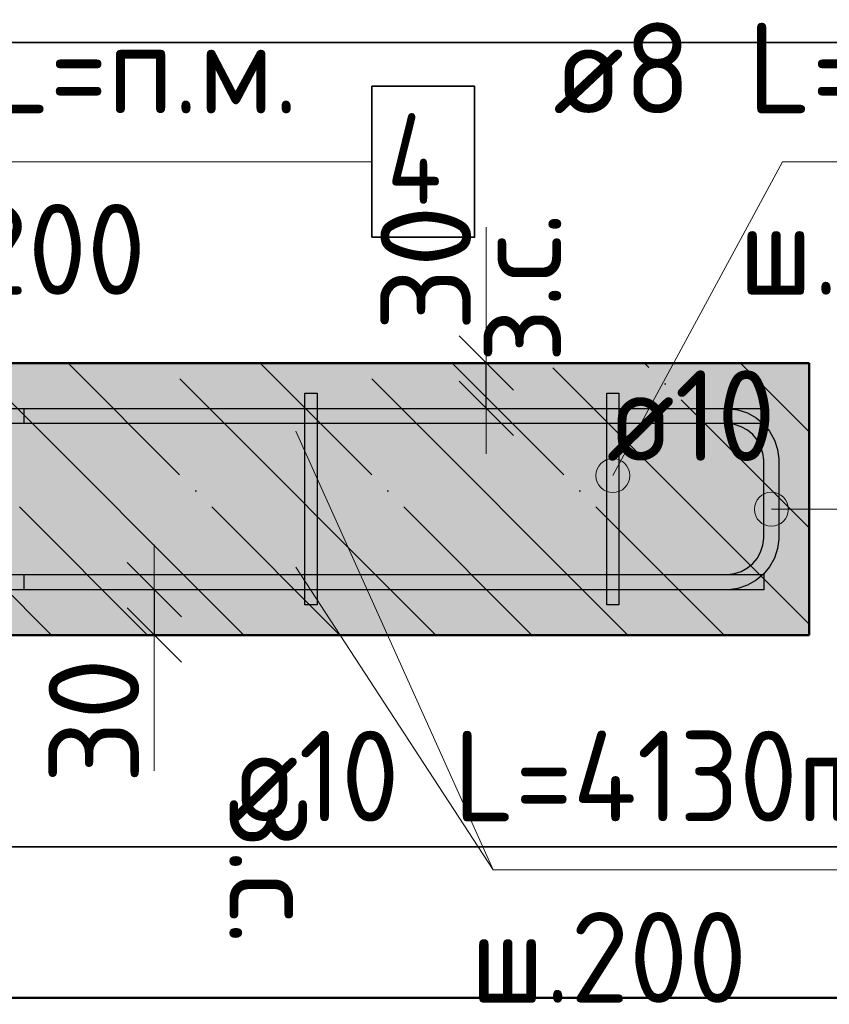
# Model space of a CAD drawing. Header units: millimetres. Extents: x -26477 to 45326, y 46540 to 77465.
# Tile 39 of 50: x 42268 to 42804, y 72751 to 73402. Entities that reach past the tile are written whole.
import ezdxf

# ---------------------------------------------------------------- set-up
doc = ezdxf.new("R2010")
doc.units = ezdxf.units.MM
doc.header["$PDMODE"] = 65
doc.linetypes.add('______11', pattern=[150, 120, -15, 0, -15])
doc.linetypes.add('______5', pattern=[330, 240, -30, 30, -30])
for name, color, linetype, lineweight in [('Standard', 7, 'Continuous', 25), ('Арм.стержн. Арматура края', 96, 'Continuous', 35), ('Арм.стержн. вертикальными 1', 22, 'Continuous', 35), ('Арм.стержн.горизонт. 1', 180, 'Continuous', 35), ('Размерная линия_ общее_1', 7, 'Continuous', 13)]:
    doc.layers.add(name, color=color, linetype=linetype, lineweight=lineweight)
doc.layers.add('Арм.стержн.Стяжки', color=7, linetype='Continuous', lineweight=35, true_color=0x501e0f)
doc.styles.add('ISOCPEUR', font='ISOCPEUR')
doc.dimstyles.new('DIMSTYLE_8', dxfattribs={"dimtxt": 60, "dimasz": 60, "dimexe": 0, "dimexo": 0.001, "dimgap": 30, "dimtad": 2, "dimdec": 0, "dimrnd": 5, "dimzin": 12, "dimdsep": 46, "dimtxsty": 'ISOCPEUR', "dimblk1": 'ALL_ML_STRICH', "dimblk2": 'ALL_ML_STRICH', "dimsah": 1, "dimcen": 0, "dimse1": 1, "dimse2": 1, "dimclrd": 7, "dimclre": 256, "dimclrt": 7, "dimadec": 0, "dimazin": 0, "dimtfac": 1, "dimtdec": 0, "dimtix": 1, "dimtmove": 2, "dimatfit": 3, "dimfxl": 0, "dimtvp": 1.2, "dimtzin": 0, "dimlwd": 0, "dimlwe": -3, "dimarcsym": 0})

# ---------------------------------------------------------------- blocks, each defined once
blk = doc.blocks.new('ALL_ML_STRICH')
at = {"color": 0, "linetype": 'ByBlock', "lineweight": -2}
for p, q in [((0, -0.5), (0, 0.5)), ((-0.3, -0.3), (0.3, 0.3)), ((-1, 0), (0.5, 0))]:
    blk.add_line(p, q, dxfattribs=at)
blk = doc.blocks.new('*D113')
at = {"layer": 'DEFPOINTS', "color": 7, "linetype": 'Continuous', "lineweight": 13, "transparency": 33554687}
for p in [(42567.96, 73175.09), (42567.96, 73145.09), (42576.68, 73145.09)]:
    blk.add_point(p, dxfattribs=at)
at = {"layer": 'Размерная линия_ общее_1', "color": 7, "linetype": 'Continuous', "lineweight": -2, "transparency": 33554687}
blk.add_line((42576.68, 73145.09), (42576.68, 73175.09), dxfattribs=at)
at = {"layer": 'Размерная линия_ общее_1', "color": 7, "linetype": 'Continuous', "lineweight": 13, "transparency": 33554687, "xscale": 60, "yscale": 60, "zscale": 60}
for p, rotation in [((42576.68, 73145.09), 270), ((42576.68, 73175.09), 90)]:
    blk.add_blockref('ALL_ML_STRICH', p, dxfattribs=dict(at, rotation=rotation))
at = {"layer": 'Размерная линия_ общее_1', "color": 7, "linetype": 'Continuous', "lineweight": 13, "transparency": 33554687, "insert": (42566.41, 73175.18), "char_height": 60, "width": 3, "attachment_point": 1, "rotation": 90, "line_spacing_factor": 0.60241, "style": 'ISOCPEUR'}
blk.add_mtext('з.с.', dxfattribs=at)
at = {"layer": 'Размерная линия_ общее_1', "color": 7, "linetype": 'Continuous', "lineweight": 13, "transparency": 33554687, "insert": (42536.68, 73237.91), "char_height": 60, "width": 120, "attachment_point": 5, "rotation": 90, "style": 'ISOCPEUR'}
blk.add_mtext('\\A1;{30}', dxfattribs=at)
blk = doc.blocks.new('*D114')
at = {"layer": 'DEFPOINTS', "color": 7, "linetype": 'Continuous', "lineweight": 13, "transparency": 33554687}
for p in [(42348.07, 73025.09), (42356.79, 73025.09), (42348.07, 72995.09)]:
    blk.add_point(p, dxfattribs=at)
at = {"layer": 'Размерная линия_ общее_1', "color": 7, "linetype": 'Continuous', "lineweight": -2, "transparency": 33554687}
blk.add_line((42356.79, 73025.09), (42356.79, 72995.09), dxfattribs=at)
at = {"layer": 'Размерная линия_ общее_1', "color": 7, "linetype": 'Continuous', "lineweight": 13, "transparency": 33554687, "xscale": 60, "yscale": 60, "zscale": 60}
for p, rotation in [((42356.79, 73025.09), 90), ((42356.79, 72995.09), 270)]:
    blk.add_blockref('ALL_ML_STRICH', p, dxfattribs=dict(at, rotation=rotation))
at = {"layer": 'Размерная линия_ общее_1', "color": 7, "linetype": 'Continuous', "lineweight": 13, "transparency": 33554687, "insert": (42316.79, 72938.28), "char_height": 60, "width": 120, "attachment_point": 5, "rotation": 90, "style": 'ISOCPEUR'}
blk.add_mtext('\\A1;{30}', dxfattribs=at)
at = {"layer": 'Размерная линия_ общее_1', "color": 7, "linetype": 'Continuous', "lineweight": 13, "transparency": 33554687, "insert": (42466.53, 72890), "char_height": 60, "width": 3, "attachment_point": 1, "rotation": 270, "line_spacing_factor": 0.60241, "style": 'ISOCPEUR'}
blk.add_mtext('з.с.', dxfattribs=at)

msp = doc.modelspace()

# ---------------------------------------------------------------- hatches: boundary and pattern name
at = {"layer": 'Standard', "linetype": 'Continuous', "lineweight": -3, "transparency": 33554687}
msp.add_hatch(color=7, dxfattribs=at).paths.add_polyline_path([(42790.62, 72995.09), (42790.62, 73175.09), (42179.52, 73175.09), (42179.52, 72995.09)])
at = {"layer": 'Арм.стержн. Арматура края', "linetype": 'Continuous', "lineweight": 13, "transparency": 33554687}
for points in [[(42765.62, 73067.06), (42765.62, 73089.56), (42759.99, 73087.99)], [(42771.24, 73068.64), (42771.24, 73087.99), (42765.62, 73089.56)], [(42771.24, 73068.64), (42765.62, 73089.56), (42765.62, 73067.06)], [(42755.94, 73072.69), (42755.94, 73083.94), (42754.37, 73078.31)], [(42759.99, 73068.64), (42759.99, 73087.99), (42755.94, 73083.94)], [(42759.99, 73068.64), (42755.94, 73083.94), (42755.94, 73072.69)], [(42765.62, 73067.06), (42759.99, 73087.99), (42759.99, 73068.64)], [(42775.29, 73072.69), (42775.29, 73083.94), (42771.24, 73087.99)], [(42775.29, 73072.69), (42771.24, 73087.99), (42771.24, 73068.64)], [(42775.29, 73083.94), (42775.29, 73072.69), (42776.87, 73078.31)]]:
    msp.add_hatch(color=7, dxfattribs=at).paths.add_polyline_path(points)
at = {"layer": 'Арм.стержн. вертикальными 1', "linetype": 'Continuous', "lineweight": 50, "transparency": 33554687}
for points in [[(42450.62, 73125.09), (42452.53, 73125.47), (42454.15, 73126.56), (42455.24, 73128.18), (42455.62, 73130.09), (42455.24, 73132), (42454.15, 73133.63), (42452.53, 73134.71), (42450.62, 73135.09), (42448.7, 73134.71), (42447.08, 73133.63), (42446, 73132), (42445.62, 73130.09), (42446, 73128.18), (42447.08, 73126.56), (42448.7, 73125.47)], [(42650.62, 73125.09), (42652.53, 73125.47), (42654.15, 73126.56), (42655.24, 73128.18), (42655.62, 73130.09), (42655.24, 73132), (42654.15, 73133.63), (42652.53, 73134.71), (42650.62, 73135.09), (42648.7, 73134.71), (42647.08, 73133.63), (42646, 73132), (42645.62, 73130.09), (42646, 73128.18), (42647.08, 73126.56), (42648.7, 73125.47)], [(42740.62, 73125.09), (42742.53, 73125.47), (42744.16, 73126.56), (42745.24, 73128.18), (42745.62, 73130.09), (42745.24, 73132), (42744.16, 73133.63), (42742.53, 73134.71), (42740.62, 73135.09), (42738.71, 73134.71), (42737.08, 73133.63), (42736, 73132), (42735.62, 73130.09), (42736, 73128.18), (42737.08, 73126.56), (42738.71, 73125.47)], [(42450.62, 73035.09), (42452.53, 73035.47), (42454.15, 73036.56), (42455.24, 73038.18), (42455.62, 73040.09), (42455.24, 73042), (42454.15, 73043.63), (42452.53, 73044.71), (42450.62, 73045.09), (42448.7, 73044.71), (42447.08, 73043.63), (42446, 73042), (42445.62, 73040.09), (42446, 73038.18), (42447.08, 73036.56), (42448.7, 73035.47)], [(42650.62, 73035.09), (42652.53, 73035.47), (42654.15, 73036.56), (42655.24, 73038.18), (42655.62, 73040.09), (42655.24, 73042), (42654.15, 73043.63), (42652.53, 73044.71), (42650.62, 73045.09), (42648.7, 73044.71), (42647.08, 73043.63), (42646, 73042), (42645.62, 73040.09), (42646, 73038.18), (42647.08, 73036.56), (42648.7, 73035.47)], [(42740.62, 73035.09), (42742.53, 73035.47), (42744.16, 73036.56), (42745.24, 73038.18), (42745.62, 73040.09), (42745.24, 73042), (42744.16, 73043.63), (42742.53, 73044.71), (42740.62, 73045.09), (42738.71, 73044.71), (42737.08, 73043.63), (42736, 73042), (42735.62, 73040.09), (42736, 73038.18), (42737.08, 73036.56), (42738.71, 73035.47)]]:
    msp.add_hatch(color=4, dxfattribs=at).paths.add_polyline_path(points)
at = {"layer": 'Арм.стержн.Стяжки', "linetype": 'Continuous', "lineweight": 13, "transparency": 33554687}
for points in [[(42671.81, 73100.96), (42654.79, 73110.16), (42650.72, 73105.97)], [(42670.17, 73106.45), (42660.28, 73111.8), (42654.79, 73110.16)], [(42670.17, 73106.45), (42654.79, 73110.16), (42671.81, 73100.96)], [(42660.28, 73111.8), (42670.17, 73106.45), (42665.97, 73110.51)], [(42670.51, 73095.26), (42650.72, 73105.97), (42649.43, 73100.27)], [(42671.81, 73100.96), (42650.72, 73105.97), (42670.51, 73095.26)], [(42670.51, 73095.26), (42649.43, 73100.27), (42666.45, 73091.06)], [(42666.45, 73091.06), (42649.43, 73100.27), (42651.07, 73094.78)], [(42666.45, 73091.06), (42651.07, 73094.78), (42660.96, 73089.43)], [(42660.96, 73089.43), (42651.07, 73094.78), (42655.27, 73090.72)]]:
    msp.add_hatch(color=7, dxfattribs=at).paths.add_polyline_path(points)

# ---------------------------------------------------------------- linework, layer by layer
at = {"color": 52, "linetype": 'Continuous', "lineweight": -3, "transparency": 33554687}
for p, q in [((42935.42, 73387.35), (42179.52, 73387.35)), ((42179.52, 73387.35), (42935.42, 73387.35)), ((42179.52, 72854.97), (42935.42, 72854.97)), ((42935.42, 72854.97), (42179.52, 72854.97))]:
    msp.add_line(p, q, dxfattribs=at)
at = {"layer": 'Standard', "color": 7, "linetype": 'Continuous', "lineweight": 13, "transparency": 33554687}
for p, q in [((42576.68, 73175.09), (42576.68, 73265.09)), ((42450.62, 73130.09), (42581.27, 72839.68)), ((42356.79, 72995.09), (42356.79, 72905.09))]:
    msp.add_line(p, q, dxfattribs=at)
at = {"layer": 'Standard', "color": 7, "linetype": 'Continuous', "lineweight": 50, "transparency": 33554687}
for p, q in [((42790.62, 73175.09), (42179.52, 73175.09)), ((42790.62, 72995.09), (42790.62, 73175.09)), ((42179.52, 72995.09), (42790.62, 72995.09))]:
    msp.add_line(p, q, dxfattribs=at)
at = {"layer": 'Standard', "color": 7, "linetype": '______5', "lineweight": -3, "transparency": 33554687}
for p, q in [((42416.05, 72995.09), (42236.05, 73175.09)), ((42543.33, 72995.09), (42363.33, 73175.09)), ((42670.61, 72995.09), (42490.61, 73175.09)), ((42790.62, 73002.36), (42617.89, 73175.09)), ((42790.62, 73129.64), (42745.17, 73175.09)), ((42288.77, 72995.09), (42179.52, 73104.34))]:
    msp.add_line(p, q, dxfattribs=at)
at = {"layer": 'Standard', "color": 7, "linetype": '______11', "lineweight": -3, "transparency": 33554687}
for p, q in [((42479.69, 72995.09), (42299.69, 73175.09)), ((42606.97, 72995.09), (42426.97, 73175.09)), ((42734.25, 72995.09), (42554.25, 73175.09)), ((42790.62, 73066), (42681.53, 73175.09)), ((42352.41, 72995.09), (42179.52, 73167.98))]:
    msp.add_line(p, q, dxfattribs=at)
at = {"layer": 'Standard', "color": 7, "linetype": 'Continuous', "lineweight": 50, "transparency": 33554687}
msp.add_lwpolyline([(42079.52, 73487.35), (42079.52, 72754.97), (43035.42, 72754.97), (43035.42, 73487.35), (42079.52, 73487.35)], dxfattribs=at)
at = {"layer": 'Арм.стержн. Арматура края', "color": 7, "linetype": 'Continuous', "lineweight": 13, "transparency": 33554687}
for p, q in [((42765.62, 73089.56), (42765.62, 73089.56)), ((42754.37, 73078.31), (42754.37, 73078.31)), ((42828.45, 73078.31), (42765.62, 73078.31)), ((42776.87, 73078.31), (42776.87, 73078.31)), ((42765.62, 73067.06), (42765.62, 73067.06))]:
    msp.add_line(p, q, dxfattribs=at)
at = {"layer": 'Арм.стержн. Арматура края', "color": 4, "linetype": 'Continuous', "lineweight": 25, "transparency": 33554687}
msp.add_lwpolyline([(42270.62, 73035.09), (42736.58, 73035.09), (42741.1, 73035.72), (42745.68, 73037.23), (42749.87, 73039.58), (42753.28, 73042.43), (42756.13, 73045.84), (42758.48, 73050.03), (42759.99, 73054.61), (42760.62, 73059.13), (42760.62, 73111.05), (42759.99, 73115.57), (42758.48, 73120.15), (42756.13, 73124.34), (42753.28, 73127.75), (42749.87, 73130.6), (42745.68, 73132.95), (42741.1, 73134.46), (42736.58, 73135.09), (42270.62, 73135.09), (42270.62, 73145.09), (42737.27, 73145.09), (42743.37, 73144.24), (42749.72, 73142.15), (42755.57, 73138.87), (42760.38, 73134.85), (42764.4, 73130.04), (42767.68, 73124.19), (42769.77, 73117.84), (42770.62, 73111.74), (42770.62, 73058.44), (42769.77, 73052.34), (42767.68, 73045.99), (42764.4, 73040.14), (42760.38, 73035.33), (42755.57, 73031.31), (42749.72, 73028.03), (42743.37, 73025.94), (42737.27, 73025.09), (42270.62, 73025.09), (42270.62, 73035.09)], dxfattribs=at)
msp.add_lwpolyline([(42270.62, 73035.09), (42736.58, 73035.09), (42741.1, 73035.72), (42745.68, 73037.23), (42749.87, 73039.58), (42753.28, 73042.43), (42756.13, 73045.84), (42758.48, 73050.03), (42759.99, 73054.61), (42760.62, 73059.13), (42760.62, 73111.05), (42759.99, 73115.57), (42758.48, 73120.15), (42756.13, 73124.34), (42753.28, 73127.75), (42749.87, 73130.6), (42745.68, 73132.95), (42741.1, 73134.46), (42736.58, 73135.09), (42270.62, 73135.09), (42270.62, 73145.09), (42737.27, 73145.09), (42743.37, 73144.24), (42749.72, 73142.15), (42755.57, 73138.87), (42760.38, 73134.85), (42764.4, 73130.04), (42767.68, 73124.19), (42769.77, 73117.84), (42770.62, 73111.74), (42770.62, 73058.44), (42769.77, 73052.34), (42767.68, 73045.99), (42764.4, 73040.14), (42760.38, 73035.33), (42755.57, 73031.31), (42749.72, 73028.03), (42743.37, 73025.94), (42737.27, 73025.09), (42270.62, 73025.09), (42270.62, 73035.09)], dxfattribs=at)
msp.add_lwpolyline([(42270.62, 73035.09), (42736.58, 73035.09), (42741.1, 73035.72), (42745.68, 73037.23), (42749.87, 73039.58), (42753.28, 73042.43), (42756.13, 73045.84), (42758.48, 73050.03), (42759.99, 73054.61), (42760.62, 73059.13), (42760.62, 73111.05), (42759.99, 73115.57), (42758.48, 73120.15), (42756.13, 73124.34), (42753.28, 73127.75), (42749.87, 73130.6), (42745.68, 73132.95), (42741.1, 73134.46), (42736.58, 73135.09), (42270.62, 73135.09), (42270.62, 73145.09), (42737.27, 73145.09), (42743.37, 73144.24), (42749.72, 73142.15), (42755.57, 73138.87), (42760.38, 73134.85), (42764.4, 73130.04), (42767.68, 73124.19), (42769.77, 73117.84), (42770.62, 73111.74), (42770.62, 73058.44), (42769.77, 73052.34), (42767.68, 73045.99), (42764.4, 73040.14), (42760.38, 73035.33), (42755.57, 73031.31), (42749.72, 73028.03), (42743.37, 73025.94), (42737.27, 73025.09), (42270.62, 73025.09), (42270.62, 73035.09)], dxfattribs=at)
msp.add_lwpolyline([(42270.62, 73035.09), (42736.58, 73035.09), (42741.1, 73035.72), (42745.68, 73037.23), (42749.87, 73039.58), (42753.28, 73042.43), (42756.13, 73045.84), (42758.48, 73050.03), (42759.99, 73054.61), (42760.62, 73059.13), (42760.62, 73111.05), (42759.99, 73115.57), (42758.48, 73120.15), (42756.13, 73124.34), (42753.28, 73127.75), (42749.87, 73130.6), (42745.68, 73132.95), (42741.1, 73134.46), (42736.58, 73135.09), (42270.62, 73135.09), (42270.62, 73145.09), (42737.27, 73145.09), (42743.37, 73144.24), (42749.72, 73142.15), (42755.57, 73138.87), (42760.38, 73134.85), (42764.4, 73130.04), (42767.68, 73124.19), (42769.77, 73117.84), (42770.62, 73111.74), (42770.62, 73058.44), (42769.77, 73052.34), (42767.68, 73045.99), (42764.4, 73040.14), (42760.38, 73035.33), (42755.57, 73031.31), (42749.72, 73028.03), (42743.37, 73025.94), (42737.27, 73025.09), (42270.62, 73025.09), (42270.62, 73035.09)], dxfattribs=at)
msp.add_lwpolyline([(42270.62, 73035.09), (42736.58, 73035.09), (42741.1, 73035.72), (42745.68, 73037.23), (42749.87, 73039.58), (42753.28, 73042.43), (42756.13, 73045.84), (42758.48, 73050.03), (42759.99, 73054.61), (42760.62, 73059.13), (42760.62, 73111.05), (42759.99, 73115.57), (42758.48, 73120.15), (42756.13, 73124.34), (42753.28, 73127.75), (42749.87, 73130.6), (42745.68, 73132.95), (42741.1, 73134.46), (42736.58, 73135.09), (42270.62, 73135.09), (42270.62, 73145.09), (42737.27, 73145.09), (42743.37, 73144.24), (42749.72, 73142.15), (42755.57, 73138.87), (42760.38, 73134.85), (42764.4, 73130.04), (42767.68, 73124.19), (42769.77, 73117.84), (42770.62, 73111.74), (42770.62, 73058.44), (42769.77, 73052.34), (42767.68, 73045.99), (42764.4, 73040.14), (42760.38, 73035.33), (42755.57, 73031.31), (42749.72, 73028.03), (42743.37, 73025.94), (42737.27, 73025.09), (42270.62, 73025.09), (42270.62, 73035.09)], dxfattribs=at)
msp.add_lwpolyline([(42270.62, 73035.09), (42736.58, 73035.09), (42741.1, 73035.72), (42745.68, 73037.23), (42749.87, 73039.58), (42753.28, 73042.43), (42756.13, 73045.84), (42758.48, 73050.03), (42759.99, 73054.61), (42760.62, 73059.13), (42760.62, 73111.05), (42759.99, 73115.57), (42758.48, 73120.15), (42756.13, 73124.34), (42753.28, 73127.75), (42749.87, 73130.6), (42745.68, 73132.95), (42741.1, 73134.46), (42736.58, 73135.09), (42270.62, 73135.09), (42270.62, 73145.09), (42737.27, 73145.09), (42743.37, 73144.24), (42749.72, 73142.15), (42755.57, 73138.87), (42760.38, 73134.85), (42764.4, 73130.04), (42767.68, 73124.19), (42769.77, 73117.84), (42770.62, 73111.74), (42770.62, 73058.44), (42769.77, 73052.34), (42767.68, 73045.99), (42764.4, 73040.14), (42760.38, 73035.33), (42755.57, 73031.31), (42749.72, 73028.03), (42743.37, 73025.94), (42737.27, 73025.09), (42270.62, 73025.09), (42270.62, 73035.09)], dxfattribs=at)
msp.add_lwpolyline([(42270.62, 73035.09), (42736.58, 73035.09), (42741.1, 73035.72), (42745.68, 73037.23), (42749.87, 73039.58), (42753.28, 73042.43), (42756.13, 73045.84), (42758.48, 73050.03), (42759.99, 73054.61), (42760.62, 73059.13), (42760.62, 73111.05), (42759.99, 73115.57), (42758.48, 73120.15), (42756.13, 73124.34), (42753.28, 73127.75), (42749.87, 73130.6), (42745.68, 73132.95), (42741.1, 73134.46), (42736.58, 73135.09), (42270.62, 73135.09), (42270.62, 73145.09), (42737.27, 73145.09), (42743.37, 73144.24), (42749.72, 73142.15), (42755.57, 73138.87), (42760.38, 73134.85), (42764.4, 73130.04), (42767.68, 73124.19), (42769.77, 73117.84), (42770.62, 73111.74), (42770.62, 73058.44), (42769.77, 73052.34), (42767.68, 73045.99), (42764.4, 73040.14), (42760.38, 73035.33), (42755.57, 73031.31), (42749.72, 73028.03), (42743.37, 73025.94), (42737.27, 73025.09), (42270.62, 73025.09), (42270.62, 73035.09)], dxfattribs=at)
msp.add_lwpolyline([(42270.62, 73035.09), (42736.58, 73035.09), (42741.1, 73035.72), (42745.68, 73037.23), (42749.87, 73039.58), (42753.28, 73042.43), (42756.13, 73045.84), (42758.48, 73050.03), (42759.99, 73054.61), (42760.62, 73059.13), (42760.62, 73111.05), (42759.99, 73115.57), (42758.48, 73120.15), (42756.13, 73124.34), (42753.28, 73127.75), (42749.87, 73130.6), (42745.68, 73132.95), (42741.1, 73134.46), (42736.58, 73135.09), (42270.62, 73135.09), (42270.62, 73145.09), (42737.27, 73145.09), (42743.37, 73144.24), (42749.72, 73142.15), (42755.57, 73138.87), (42760.38, 73134.85), (42764.4, 73130.04), (42767.68, 73124.19), (42769.77, 73117.84), (42770.62, 73111.74), (42770.62, 73058.44), (42769.77, 73052.34), (42767.68, 73045.99), (42764.4, 73040.14), (42760.38, 73035.33), (42755.57, 73031.31), (42749.72, 73028.03), (42743.37, 73025.94), (42737.27, 73025.09), (42270.62, 73025.09), (42270.62, 73035.09)], dxfattribs=at)
msp.add_lwpolyline([(42270.62, 73035.09), (42736.58, 73035.09), (42741.1, 73035.72), (42745.68, 73037.23), (42749.87, 73039.58), (42753.28, 73042.43), (42756.13, 73045.84), (42758.48, 73050.03), (42759.99, 73054.61), (42760.62, 73059.13), (42760.62, 73111.05), (42759.99, 73115.57), (42758.48, 73120.15), (42756.13, 73124.34), (42753.28, 73127.75), (42749.87, 73130.6), (42745.68, 73132.95), (42741.1, 73134.46), (42736.58, 73135.09), (42270.62, 73135.09), (42270.62, 73145.09), (42737.27, 73145.09), (42743.37, 73144.24), (42749.72, 73142.15), (42755.57, 73138.87), (42760.38, 73134.85), (42764.4, 73130.04), (42767.68, 73124.19), (42769.77, 73117.84), (42770.62, 73111.74), (42770.62, 73058.44), (42769.77, 73052.34), (42767.68, 73045.99), (42764.4, 73040.14), (42760.38, 73035.33), (42755.57, 73031.31), (42749.72, 73028.03), (42743.37, 73025.94), (42737.27, 73025.09), (42270.62, 73025.09), (42270.62, 73035.09)], dxfattribs=at)
msp.add_lwpolyline([(42270.62, 73035.09), (42736.58, 73035.09), (42741.1, 73035.72), (42745.68, 73037.23), (42749.87, 73039.58), (42753.28, 73042.43), (42756.13, 73045.84), (42758.48, 73050.03), (42759.99, 73054.61), (42760.62, 73059.13), (42760.62, 73111.05), (42759.99, 73115.57), (42758.48, 73120.15), (42756.13, 73124.34), (42753.28, 73127.75), (42749.87, 73130.6), (42745.68, 73132.95), (42741.1, 73134.46), (42736.58, 73135.09), (42270.62, 73135.09), (42270.62, 73145.09), (42737.27, 73145.09), (42743.37, 73144.24), (42749.72, 73142.15), (42755.57, 73138.87), (42760.38, 73134.85), (42764.4, 73130.04), (42767.68, 73124.19), (42769.77, 73117.84), (42770.62, 73111.74), (42770.62, 73058.44), (42769.77, 73052.34), (42767.68, 73045.99), (42764.4, 73040.14), (42760.38, 73035.33), (42755.57, 73031.31), (42749.72, 73028.03), (42743.37, 73025.94), (42737.27, 73025.09), (42270.62, 73025.09), (42270.62, 73035.09)], dxfattribs=at)
msp.add_lwpolyline([(42270.62, 73035.09), (42736.58, 73035.09), (42741.1, 73035.72), (42745.68, 73037.23), (42749.87, 73039.58), (42753.28, 73042.43), (42756.13, 73045.84), (42758.48, 73050.03), (42759.99, 73054.61), (42760.62, 73059.13), (42760.62, 73111.05), (42759.99, 73115.57), (42758.48, 73120.15), (42756.13, 73124.34), (42753.28, 73127.75), (42749.87, 73130.6), (42745.68, 73132.95), (42741.1, 73134.46), (42736.58, 73135.09), (42270.62, 73135.09), (42270.62, 73145.09), (42737.27, 73145.09), (42743.37, 73144.24), (42749.72, 73142.15), (42755.57, 73138.87), (42760.38, 73134.85), (42764.4, 73130.04), (42767.68, 73124.19), (42769.77, 73117.84), (42770.62, 73111.74), (42770.62, 73058.44), (42769.77, 73052.34), (42767.68, 73045.99), (42764.4, 73040.14), (42760.38, 73035.33), (42755.57, 73031.31), (42749.72, 73028.03), (42743.37, 73025.94), (42737.27, 73025.09), (42270.62, 73025.09), (42270.62, 73035.09)], dxfattribs=at)
msp.add_lwpolyline([(42270.62, 73035.09), (42736.58, 73035.09), (42741.1, 73035.72), (42745.68, 73037.23), (42749.87, 73039.58), (42753.28, 73042.43), (42756.13, 73045.84), (42758.48, 73050.03), (42759.99, 73054.61), (42760.62, 73059.13), (42760.62, 73111.05), (42759.99, 73115.57), (42758.48, 73120.15), (42756.13, 73124.34), (42753.28, 73127.75), (42749.87, 73130.6), (42745.68, 73132.95), (42741.1, 73134.46), (42736.58, 73135.09), (42270.62, 73135.09), (42270.62, 73145.09), (42737.27, 73145.09), (42743.37, 73144.24), (42749.72, 73142.15), (42755.57, 73138.87), (42760.38, 73134.85), (42764.4, 73130.04), (42767.68, 73124.19), (42769.77, 73117.84), (42770.62, 73111.74), (42770.62, 73058.44), (42769.77, 73052.34), (42767.68, 73045.99), (42764.4, 73040.14), (42760.38, 73035.33), (42755.57, 73031.31), (42749.72, 73028.03), (42743.37, 73025.94), (42737.27, 73025.09), (42270.62, 73025.09), (42270.62, 73035.09)], dxfattribs=at)
msp.add_lwpolyline([(42270.62, 73035.09), (42736.58, 73035.09), (42741.1, 73035.72), (42745.68, 73037.23), (42749.87, 73039.58), (42753.28, 73042.43), (42756.13, 73045.84), (42758.48, 73050.03), (42759.99, 73054.61), (42760.62, 73059.13), (42760.62, 73111.05), (42759.99, 73115.57), (42758.48, 73120.15), (42756.13, 73124.34), (42753.28, 73127.75), (42749.87, 73130.6), (42745.68, 73132.95), (42741.1, 73134.46), (42736.58, 73135.09), (42270.62, 73135.09), (42270.62, 73145.09), (42737.27, 73145.09), (42743.37, 73144.24), (42749.72, 73142.15), (42755.57, 73138.87), (42760.38, 73134.85), (42764.4, 73130.04), (42767.68, 73124.19), (42769.77, 73117.84), (42770.62, 73111.74), (42770.62, 73058.44), (42769.77, 73052.34), (42767.68, 73045.99), (42764.4, 73040.14), (42760.38, 73035.33), (42755.57, 73031.31), (42749.72, 73028.03), (42743.37, 73025.94), (42737.27, 73025.09), (42270.62, 73025.09), (42270.62, 73035.09)], dxfattribs=at)
msp.add_lwpolyline([(42270.62, 73035.09), (42736.58, 73035.09), (42741.1, 73035.72), (42745.68, 73037.23), (42749.87, 73039.58), (42753.28, 73042.43), (42756.13, 73045.84), (42758.48, 73050.03), (42759.99, 73054.61), (42760.62, 73059.13), (42760.62, 73111.05), (42759.99, 73115.57), (42758.48, 73120.15), (42756.13, 73124.34), (42753.28, 73127.75), (42749.87, 73130.6), (42745.68, 73132.95), (42741.1, 73134.46), (42736.58, 73135.09), (42270.62, 73135.09), (42270.62, 73145.09), (42737.27, 73145.09), (42743.37, 73144.24), (42749.72, 73142.15), (42755.57, 73138.87), (42760.38, 73134.85), (42764.4, 73130.04), (42767.68, 73124.19), (42769.77, 73117.84), (42770.62, 73111.74), (42770.62, 73058.44), (42769.77, 73052.34), (42767.68, 73045.99), (42764.4, 73040.14), (42760.38, 73035.33), (42755.57, 73031.31), (42749.72, 73028.03), (42743.37, 73025.94), (42737.27, 73025.09), (42270.62, 73025.09), (42270.62, 73035.09)], dxfattribs=at)
at = {"layer": 'Арм.стержн. Арматура края', "color": 7, "linetype": 'Continuous', "lineweight": 13, "transparency": 33554687}
msp.add_circle((42765.62, 73078.31), 11.25, dxfattribs=at)
at = {"layer": 'Арм.стержн. вертикальными 1', "color": 7, "linetype": 'Continuous', "lineweight": 13, "transparency": 33554687}
for q in [(42450.62, 73040.09), (42989.27, 72839.68)]:
    msp.add_line((42581.27, 72839.68), q, dxfattribs=at)
at = {"layer": 'Арм.стержн.горизонт. 1', "color": 7, "linetype": 'Continuous', "lineweight": 13, "transparency": 33554687}
msp.add_line((42213.03, 73308.43), (42501.03, 73308.43), dxfattribs=at)
at = {"layer": 'Арм.стержн.горизонт. 1', "color": 52, "linetype": 'Continuous', "lineweight": 50, "transparency": 33554687}
for p, q in [((42790.62, 73175.09), (42179.52, 73175.09)), ((42790.62, 72995.09), (42179.52, 72995.09))]:
    msp.add_line(p, q, dxfattribs=at)
at = {"layer": 'Арм.стержн.горизонт. 1', "color": 7, "linetype": 'Continuous', "lineweight": 35, "transparency": 33554687}
msp.add_lwpolyline([(42501.03, 73258.43), (42569.03, 73258.43), (42569.03, 73358.43), (42501.03, 73358.43), (42501.03, 73258.43)], dxfattribs=at)
at = {"layer": 'Арм.стержн.горизонт. 1', "color": 4, "linetype": 'Continuous', "lineweight": 25, "transparency": 33554687}
for points in [[(42174.52, 73145.09), (42760.62, 73145.09), (42760.62, 73135.09), (42174.52, 73135.09), (42174.52, 73145.09)], [(42174.52, 73145.09), (42760.62, 73145.09), (42760.62, 73135.09), (42174.52, 73135.09), (42174.52, 73145.09)], [(42174.52, 73145.09), (42760.62, 73145.09), (42760.62, 73135.09), (42174.52, 73135.09), (42174.52, 73145.09)], [(42174.52, 73145.09), (42760.62, 73145.09), (42760.62, 73135.09), (42174.52, 73135.09), (42174.52, 73145.09)], [(42174.52, 73145.09), (42760.62, 73145.09), (42760.62, 73135.09), (42174.52, 73135.09), (42174.52, 73145.09)], [(42174.52, 73145.09), (42760.62, 73145.09), (42760.62, 73135.09), (42174.52, 73135.09), (42174.52, 73145.09)], [(42174.52, 73145.09), (42760.62, 73145.09), (42760.62, 73135.09), (42174.52, 73135.09), (42174.52, 73145.09)], [(42174.52, 73145.09), (42760.62, 73145.09), (42760.62, 73135.09), (42174.52, 73135.09), (42174.52, 73145.09)], [(42174.52, 73145.09), (42760.62, 73145.09), (42760.62, 73135.09), (42174.52, 73135.09), (42174.52, 73145.09)], [(42174.52, 73145.09), (42760.62, 73145.09), (42760.62, 73135.09), (42174.52, 73135.09), (42174.52, 73145.09)], [(42174.52, 73145.09), (42760.62, 73145.09), (42760.62, 73135.09), (42174.52, 73135.09), (42174.52, 73145.09)], [(42174.52, 73145.09), (42760.62, 73145.09), (42760.62, 73135.09), (42174.52, 73135.09), (42174.52, 73145.09)], [(42174.52, 73145.09), (42760.62, 73145.09), (42760.62, 73135.09), (42174.52, 73135.09), (42174.52, 73145.09)], [(42174.52, 73145.09), (42760.62, 73145.09), (42760.62, 73135.09), (42174.52, 73135.09), (42174.52, 73145.09)], [(42174.52, 73035.09), (42760.62, 73035.09), (42760.62, 73025.09), (42174.52, 73025.09), (42174.52, 73035.09)], [(42174.52, 73035.09), (42760.62, 73035.09), (42760.62, 73025.09), (42174.52, 73025.09), (42174.52, 73035.09)], [(42174.52, 73035.09), (42760.62, 73035.09), (42760.62, 73025.09), (42174.52, 73025.09), (42174.52, 73035.09)], [(42174.52, 73035.09), (42760.62, 73035.09), (42760.62, 73025.09), (42174.52, 73025.09), (42174.52, 73035.09)], [(42174.52, 73035.09), (42760.62, 73035.09), (42760.62, 73025.09), (42174.52, 73025.09), (42174.52, 73035.09)], [(42174.52, 73035.09), (42760.62, 73035.09), (42760.62, 73025.09), (42174.52, 73025.09), (42174.52, 73035.09)], [(42174.52, 73035.09), (42760.62, 73035.09), (42760.62, 73025.09), (42174.52, 73025.09), (42174.52, 73035.09)], [(42174.52, 73035.09), (42760.62, 73035.09), (42760.62, 73025.09), (42174.52, 73025.09), (42174.52, 73035.09)], [(42174.52, 73035.09), (42760.62, 73035.09), (42760.62, 73025.09), (42174.52, 73025.09), (42174.52, 73035.09)], [(42174.52, 73035.09), (42760.62, 73035.09), (42760.62, 73025.09), (42174.52, 73025.09), (42174.52, 73035.09)], [(42174.52, 73035.09), (42760.62, 73035.09), (42760.62, 73025.09), (42174.52, 73025.09), (42174.52, 73035.09)], [(42174.52, 73035.09), (42760.62, 73035.09), (42760.62, 73025.09), (42174.52, 73025.09), (42174.52, 73035.09)], [(42174.52, 73035.09), (42760.62, 73035.09), (42760.62, 73025.09), (42174.52, 73025.09), (42174.52, 73035.09)], [(42174.52, 73035.09), (42760.62, 73035.09), (42760.62, 73025.09), (42174.52, 73025.09), (42174.52, 73035.09)]]:
    msp.add_lwpolyline(points, dxfattribs=at)
at = {"layer": 'Арм.стержн.Стяжки', "color": 7, "linetype": 'Continuous', "lineweight": 13, "transparency": 33554687}
for p, q in [((42773.03, 73308.43), (42660.62, 73100.61)), ((42773.03, 73308.43), (43137.03, 73308.43)), ((42665.97, 73110.51), (42665.97, 73110.51)), ((42650.72, 73105.97), (42650.72, 73105.97)), ((42655.27, 73090.72), (42655.27, 73090.72)), ((42670.51, 73095.26), (42670.51, 73095.26))]:
    msp.add_line(p, q, dxfattribs=at)
at = {"layer": 'Арм.стержн.Стяжки', "color": 40, "linetype": 'Continuous', "lineweight": 25, "transparency": 33554687}
for points in [[(42456.62, 73015.09), (42456.62, 73155.09), (42464.62, 73155.09), (42464.62, 73015.09), (42456.62, 73015.09)], [(42456.62, 73015.09), (42456.62, 73155.09), (42464.62, 73155.09), (42464.62, 73015.09), (42456.62, 73015.09)], [(42456.62, 73015.09), (42456.62, 73155.09), (42464.62, 73155.09), (42464.62, 73015.09), (42456.62, 73015.09)], [(42456.62, 73015.09), (42456.62, 73155.09), (42464.62, 73155.09), (42464.62, 73015.09), (42456.62, 73015.09)], [(42456.62, 73015.09), (42456.62, 73155.09), (42464.62, 73155.09), (42464.62, 73015.09), (42456.62, 73015.09)], [(42456.62, 73015.09), (42456.62, 73155.09), (42464.62, 73155.09), (42464.62, 73015.09), (42456.62, 73015.09)], [(42656.62, 73015.09), (42656.62, 73155.09), (42664.62, 73155.09), (42664.62, 73015.09), (42656.62, 73015.09)], [(42656.62, 73015.09), (42656.62, 73155.09), (42664.62, 73155.09), (42664.62, 73015.09), (42656.62, 73015.09)], [(42656.62, 73015.09), (42656.62, 73155.09), (42664.62, 73155.09), (42664.62, 73015.09), (42656.62, 73015.09)], [(42656.62, 73015.09), (42656.62, 73155.09), (42664.62, 73155.09), (42664.62, 73015.09), (42656.62, 73015.09)], [(42656.62, 73015.09), (42656.62, 73155.09), (42664.62, 73155.09), (42664.62, 73015.09), (42656.62, 73015.09)], [(42656.62, 73015.09), (42656.62, 73155.09), (42664.62, 73155.09), (42664.62, 73015.09), (42656.62, 73015.09)], [(42656.62, 73015.09), (42656.62, 73155.09), (42664.62, 73155.09), (42664.62, 73015.09), (42656.62, 73015.09)]]:
    msp.add_lwpolyline(points, dxfattribs=at)
at = {"layer": 'Арм.стержн.Стяжки', "color": 7, "linetype": 'Continuous', "lineweight": 13, "transparency": 33554687}
msp.add_circle((42660.62, 73100.61), 11.25, dxfattribs=at)

# ---------------------------------------------------------------- texts
at = {"layer": 'Арм.стержн. Арматура края', "color": 7, "linetype": 'Continuous', "lineweight": 25, "transparency": 33554687, "insert": (42656.45, 73110.31), "char_height": 60, "width": 573.9219, "attachment_point": 7, "style": 'ISOCPEUR'}
msp.add_mtext('\\W0.94;ø10 L=1080mm ', dxfattribs=at)
at = {"layer": 'Арм.стержн. вертикальными 1', "color": 7, "linetype": 'Continuous', "lineweight": 25, "transparency": 33554687, "char_height": 60, "attachment_point": 7, "style": 'ISOCPEUR'}
for s, insert, width in [('\\W0.94;ø10 L=4130mm ', (42407.27, 72871.68), 579.9527), ('\\W0.95;ш.200 ', (42566.27, 72751.68), 262.3993)]:
    msp.add_mtext(s, dxfattribs=dict(at, insert=insert, width=width))
at = {"layer": 'Арм.стержн.горизонт. 1', "color": 7, "linetype": 'Continuous', "lineweight": 25, "transparency": 33554687, "char_height": 60, "attachment_point": 7, "style": 'ISOCPEUR'}
for s, insert, width in [('\\W0.94;ø10 L=п.м.', (42099.03, 73340.43), 399.9662), ('\\W0.80;4', (42511.03, 73280.43), 71.9666), ('\\W0.95;ш.200 ', (42168.03, 73220.43), 262.3992)]:
    msp.add_mtext(s, dxfattribs=dict(at, insert=insert, width=width))
at = {"layer": 'Арм.стержн.Стяжки', "color": 7, "linetype": 'Continuous', "lineweight": 25, "transparency": 33554687, "char_height": 60, "attachment_point": 7, "style": 'ISOCPEUR'}
for s, insert, width in [('\\W0.98;ø8 L=270mm ', (42621.03, 73340.43), 515.0528), ('\\W0.95;ш.400 ', (42744.03, 73220.43), 268.4468)]:
    msp.add_mtext(s, dxfattribs=dict(at, insert=insert, width=width))

# ---------------------------------------------------------------- dimensions: what is measured, and where the dimension line sits
at = {"layer": 'Размерная линия_ общее_1', "color": 7, "linetype": 'Continuous', "lineweight": 13, "transparency": 33554687}
for base, p1, p2, angle, picture, middle in [((42576.68, 73175.09), (42567.96, 73145.09), (42567.96, 73175.09), 90, '*D113', (42536.68, 73237.91)), ((42356.79, 72995.09), (42348.07, 73025.09), (42348.07, 72995.09), 270, '*D114', (42316.79, 72938.28))]:
    dim = msp.add_linear_dim(base=base, p1=p1, p2=p2, angle=angle, text='<>\\Xз.с.', dimstyle='DIMSTYLE_8', override={"dimpost": '<>', "dimclrd": 7, "dimclre": 253, "dimclrt": 7, "dimlwd": 0, "dimlwe": 65533}, dxfattribs=at)
    dim.commit()
    dim.dimension.update_dxf_attribs({"geometry": picture, "text_midpoint": middle, "dimtype": 160})

doc.saveas('drawing.dxf')
